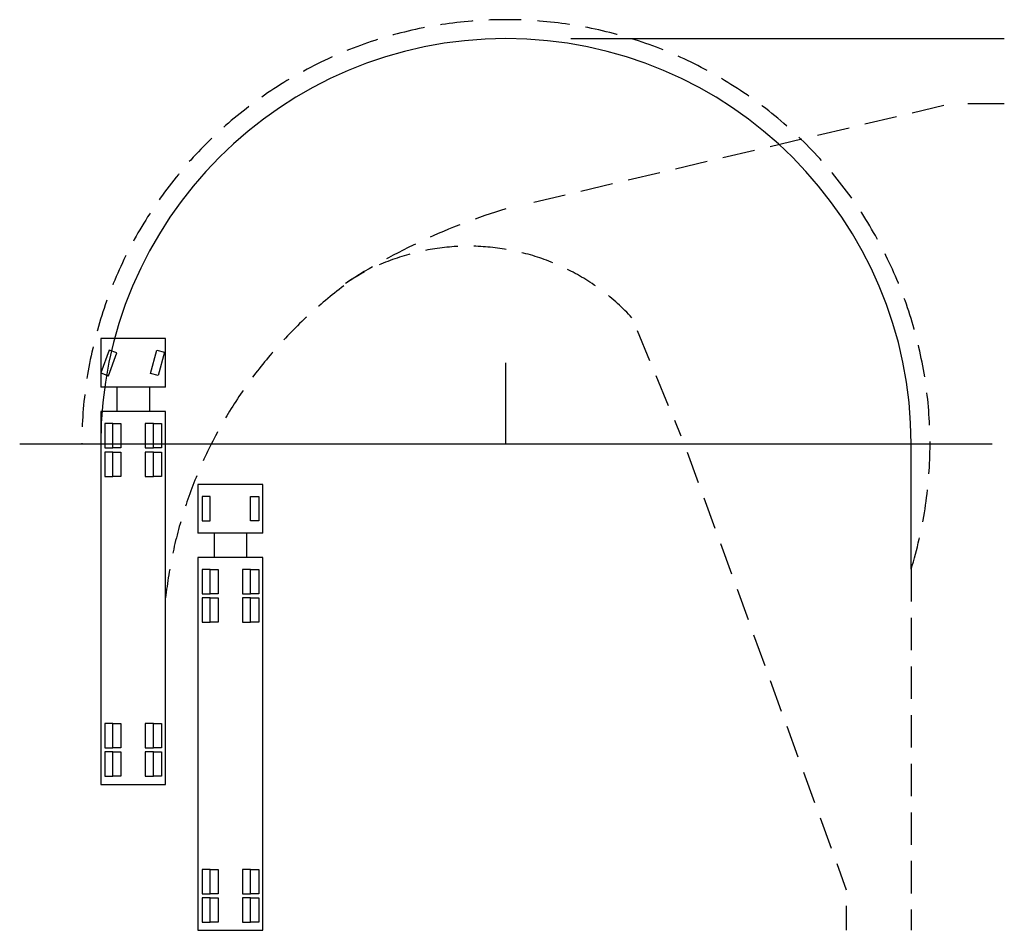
# Model space of a CAD drawing. Extents: x 96 to 1554, y 1272 to 2620.
import ezdxf

# ---------------------------------------------------------------- set-up
doc = ezdxf.new("R2010")
doc.units = 0
doc.header["$LTSCALE"] = 96
doc.header["$MEASUREMENT"] = 0
doc.linetypes.add('DASHED', pattern=[0.75, 0.5, -0.25])
doc.layers.get('0').update_dxf_attribs({"linetype": 'CONTINUOUS'})

msp = doc.modelspace()

# ---------------------------------------------------------------- linework, layer by layer
for p, q in [((912, 2592), (1554, 2592)), ((1500, 2496), (1554, 2496)), ((216, 2148), (216, 2076)), ((312, 2148), (216, 2148)), ((312, 2076), (312, 2148)), ((228.5, 2131), (216.2, 2097.1)), ((239.8, 2126.9), (228.5, 2131)), ((289.5, 2096.2), (298.9, 2130.9)), ((298.9, 2130.9), (310.5, 2127.8)), ((227.5, 2093), (239.8, 2126.9)), ((310.5, 2127.8), (301.1, 2093.1)), ((816, 1992), (816, 2112)), ((216.2, 2097.1), (227.5, 2093)), ((301.1, 2093.1), (289.5, 2096.2)), ((312, 2076), (216, 2076)), ((240, 2076), (240, 2040)), ((288, 2076), (288, 2040)), ((312, 2040), (216, 2040)), ((216, 2040), (216, 1488)), ((312, 1488), (312, 2040)), ((234, 2022), (222, 2022)), ((222, 2022), (222, 1986)), ((234, 2022), (246, 2022)), ((234, 1986), (234, 2022)), ((246, 2022), (246, 1986)), ((282, 2022), (282, 1986)), ((294, 2022), (282, 2022)), ((294, 1986), (294, 2022)), ((294, 2022), (306, 2022)), ((306, 2022), (306, 1986)), ((96, 1992), (1536, 1992)), ((222, 1986), (234, 1986)), ((246, 1986), (234, 1986)), ((282, 1986), (294, 1986)), ((306, 1986), (294, 1986)), ((816, 1992), (1080, 1992)), ((1416, 1806.6), (1416, 1992)), ((222, 1980), (222, 1944)), ((234, 1980), (222, 1980)), ((234, 1944), (234, 1980)), ((234, 1980), (246, 1980)), ((246, 1980), (246, 1944)), ((294, 1980), (282, 1980)), ((282, 1980), (282, 1944)), ((294, 1980), (306, 1980)), ((294, 1944), (294, 1980)), ((306, 1980), (306, 1944)), ((222, 1944), (234, 1944)), ((246, 1944), (234, 1944)), ((282, 1944), (294, 1944)), ((306, 1944), (294, 1944)), ((456, 1932), (360, 1932)), ((360, 1932), (360, 1860)), ((456, 1860), (456, 1932)), ((378, 1914), (366, 1914)), ((366, 1914), (366, 1878)), ((378, 1878), (378, 1914)), ((438, 1878), (438, 1914)), ((438, 1914), (450, 1914)), ((450, 1914), (450, 1878)), ((366, 1878), (378, 1878)), ((450, 1878), (438, 1878)), ((456, 1860), (360, 1860)), ((384, 1860), (384, 1824)), ((432, 1860), (432, 1824)), ((360, 1824), (360, 1272)), ((456, 1824), (360, 1824)), ((456, 1272), (456, 1824)), ((366, 1806), (366, 1770)), ((378, 1806), (366, 1806)), ((378, 1770), (378, 1806)), ((378, 1806), (390, 1806)), ((390, 1806), (390, 1770)), ((438, 1806), (426, 1806)), ((426, 1806), (426, 1770)), ((438, 1806), (450, 1806)), ((438, 1770), (438, 1806)), ((450, 1806), (450, 1770)), ((366, 1770), (378, 1770)), ((390, 1770), (378, 1770)), ((426, 1770), (438, 1770)), ((450, 1770), (438, 1770)), ((378, 1764), (366, 1764)), ((366, 1764), (366, 1728)), ((378, 1764), (390, 1764)), ((378, 1728), (378, 1764)), ((390, 1764), (390, 1728)), ((426, 1764), (426, 1728)), ((438, 1764), (426, 1764)), ((438, 1728), (438, 1764)), ((438, 1764), (450, 1764)), ((450, 1764), (450, 1728)), ((366, 1728), (378, 1728)), ((390, 1728), (378, 1728)), ((426, 1728), (438, 1728)), ((450, 1728), (438, 1728)), ((222, 1578), (222, 1542)), ((234, 1578), (222, 1578)), ((234, 1542), (234, 1578)), ((234, 1578), (246, 1578)), ((246, 1578), (246, 1542)), ((294, 1578), (282, 1578)), ((282, 1578), (282, 1542)), ((294, 1578), (306, 1578)), ((294, 1542), (294, 1578)), ((306, 1578), (306, 1542)), ((222, 1542), (234, 1542)), ((234, 1536), (222, 1536)), ((222, 1536), (222, 1500)), ((246, 1542), (234, 1542)), ((234, 1536), (246, 1536)), ((234, 1500), (234, 1536)), ((246, 1536), (246, 1500)), ((282, 1542), (294, 1542)), ((282, 1536), (282, 1500)), ((294, 1536), (282, 1536)), ((306, 1542), (294, 1542)), ((294, 1500), (294, 1536)), ((294, 1536), (306, 1536)), ((306, 1536), (306, 1500)), ((216, 1488), (312, 1488)), ((222, 1500), (234, 1500)), ((246, 1500), (234, 1500)), ((282, 1500), (294, 1500)), ((306, 1500), (294, 1500)), ((378, 1362), (366, 1362)), ((366, 1362), (366, 1326)), ((378, 1362), (390, 1362)), ((378, 1326), (378, 1362)), ((390, 1362), (390, 1326)), ((426, 1362), (426, 1326)), ((438, 1362), (426, 1362)), ((438, 1326), (438, 1362)), ((438, 1362), (450, 1362)), ((450, 1362), (450, 1326)), ((366, 1326), (378, 1326)), ((366, 1320), (366, 1284)), ((378, 1320), (366, 1320)), ((390, 1326), (378, 1326)), ((378, 1284), (378, 1320)), ((378, 1320), (390, 1320)), ((390, 1320), (390, 1284)), ((426, 1326), (438, 1326)), ((438, 1320), (426, 1320)), ((426, 1320), (426, 1284)), ((450, 1326), (438, 1326)), ((438, 1320), (450, 1320)), ((438, 1284), (438, 1320)), ((450, 1320), (450, 1284)), ((366, 1284), (378, 1284)), ((390, 1284), (378, 1284)), ((426, 1284), (438, 1284)), ((450, 1284), (438, 1284)), ((360, 1272), (456, 1272))]:
    msp.add_line(p, q)
at = {"linetype": 'DASHED'}
for p, q in [((857.1, 2349.7), (1476, 2496)), ((1010.4, 2160), (1075, 2004)), ((1084.4, 1980), (1320, 1332)), ((1416, 1806.6), (1416, 1272)), ((1320, 1308), (1320, 1272))]:
    msp.add_line(p, q, dxfattribs=at)
for centre, radius, start, end in [((816, 1992), 628, 342.8263, 180), ((1082.3, 1456.2), 923, 106.7663, 123.0843), ((760.7, 1955.5), 329.2, 42.6855, 123.6289), ((976.5, 1690.7), 668.5, 126.803, 173.7073)]:
    msp.add_arc(centre, radius, start, end, dxfattribs=at)
msp.add_arc((816, 1992), 600, 0, 180)

doc.saveas('drawing.dxf')
